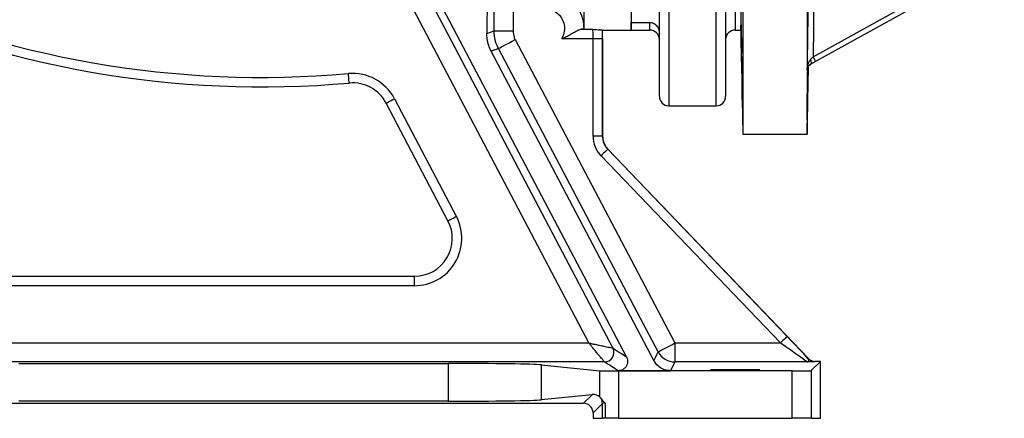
# Model space of a CAD drawing. Header units: millimetres. Extents: x 1279 to 5058, y 766 to 6162.
# Tile 2 of 16: x 2123 to 3163, y 766 to 1187. Entities that reach past the tile are written whole.
import ezdxf

# ---------------------------------------------------------------- set-up
doc = ezdxf.new("R2010")
doc.units = ezdxf.units.MM
doc.header["$LTSCALE"] = 2

msp = doc.modelspace()

# ---------------------------------------------------------------- linework, layer by layer
at = {"color": 7, "linetype": 'Continuous', "lineweight": 25}
for p, q in [((2886.7, 2025.9), (2886.7, 1065.9)), ((2954.7, 2025.9), (2954.7, 1065.9)), ((2878.7, 1915.9), (2878.7, 1175.9)), ((2884.8, 1915.9), (2884.8, 1175.9)), ((2617.7, 1446.4), (2616.4, 1172.3)), ((2764, 830.7), (2447.1, 1432.6)), ((2718.7, 1428.9), (2718.7, 1177.5)), ((2768.7, 1428.9), (2768.7, 1175.9)), ((2798.7, 1105.9), (2798.7, 1359.9)), ((2868.7, 1359.9), (2868.7, 1105.9)), ((2962.8, 1266), (2961.1, 1147.6)), ((2961.1, 1147.6), (3160.4, 1257.9)), ((3163.2, 1253), (2963.8, 1142.7)), ((2724.1, 845.4), (2538.7, 1197.6)), ((2624.1, 1175.1), (2624.1, 1197.6)), ((2644.1, 1197.6), (2644.1, 1175.1)), ((2715.6, 1176.7), (2728.3, 1176.7)), ((2738.7, 1175.9), (2768.7, 1175.9)), ((2738.7, 1063.9), (2738.7, 1175.9)), ((2768.7, 1184), (2788.7, 1184)), ((2768.7, 1175.9), (2768.7, 1184)), ((2768.7, 1175.9), (2788.7, 1175.9)), ((2878.7, 1175.9), (2884.8, 1175.9)), ((2884.8, 1175.9), (2886.7, 1065.9)), ((2616.4, 1172.3), (2624.1, 1175.1)), ((2624.1, 1175.1), (2644.1, 1175.1)), ((2646.4, 1165.8), (2815.1, 845.4)), ((2728.6, 1166.7), (2695.6, 1166.7)), ((2738.6, 1166.7), (2728.6, 1166.7)), ((2728.6, 1063.9), (2728.6, 1166.7)), ((2738.6, 1166.7), (2738.6, 1063.9)), ((2621, 1153.4), (2793, 826.7)), ((2954.7, 1065.9), (2956, 1137)), ((2518.7, 1103.4), (2584.1, 979.2)), ((2575.3, 974.5), (2509.9, 1098.7)), ((2808.7, 1095.9), (2858.7, 1095.9)), ((2738.6, 1063.9), (2728.6, 1063.9)), ((2738.6, 1063.9), (2738.7, 1063.9)), ((2886.7, 1065.9), (2954.7, 1065.9)), ((2926.5, 845.4), (2737, 1043.1)), ((2744.2, 1050), (2744.3, 1050.1)), ((2744.2, 1050), (2933.7, 852.3)), ((2956.1, 829.1), (2744.3, 1050.1)), ((1921.9, 915.9), (2539.9, 915.9)), ((2539.9, 905.9), (2539.9, 915.9)), ((2539.9, 905.9), (1921.9, 905.9)), ((1811.6, 845.4), (2724.1, 845.4)), ((2815.1, 845.4), (2815.1, 825.4)), ((2815.1, 845.4), (2926.5, 845.4)), ((2749.5, 840), (2749.5, 840)), ((2740.7, 825.4), (1801.7, 825.4)), ((2122, 823.7), (2575.5, 823.7)), ((2575.5, 823.7), (2575.5, 784)), ((2673.9, 822.3), (2735.8, 816.1)), ((2673.9, 822.3), (2673.9, 785.4)), ((2815.1, 825.4), (2810.6, 816)), ((2954.5, 825.4), (2815.1, 825.4)), ((2955.9, 828.8), (2956.1, 829.1)), ((2968.8, 826), (2959.1, 816.2)), ((2963.3, 826), (2963.2, 825.7)), ((2968.8, 826), (2963.3, 826)), ((2968.8, 765.9), (2968.8, 826)), ((2735.8, 788.3), (2735.8, 816.1)), ((2755.2, 816), (2810.6, 816)), ((2939.1, 815.9), (2755.5, 815.9)), ((2755.5, 815.9), (2755.5, 765.9)), ((2939.1, 765.9), (2939.1, 815.9)), ((2959.1, 816.2), (2959.1, 765.9)), ((2727.6, 790.8), (2673.9, 785.4)), ((2718.6, 781.7), (2727.6, 790.8)), ((1978.8, 781.7), (2718.6, 781.7)), ((2575.5, 784), (2122, 784)), ((2738.5, 781.6), (2728.6, 771.7)), ((2738.5, 765.9), (2738.5, 781.6)), ((2741.5, 781.9), (2741.5, 765.9)), ((2728.6, 771.7), (2728.6, 765.9)), ((2728.6, 765.9), (2738.5, 765.9)), ((2741.5, 765.9), (2738.5, 765.9)), ((2755.5, 765.9), (2741.5, 765.9)), ((2755.5, 765.9), (2939.1, 765.9)), ((2959.1, 765.9), (2939.1, 765.9)), ((2959.1, 765.9), (2968.8, 765.9))]:
    msp.add_line(p, q, dxfattribs=at)
at = {"color": 8, "linetype": 'Continuous', "lineweight": 25}
for p, q in [((2808.7, 1355.7), (2808.7, 1095.9)), ((2858.7, 1095.9), (2858.7, 1355.7)), ((2788.7, 1175.9), (2788.7, 1184))]:
    msp.add_line(p, q, dxfattribs=at)
at = {"color": 7, "linetype": 'Continuous', "lineweight": 25, "flags": 128}
for points in [[(2556.4, 1206.9), (2575.1, 1171.5), (2649.6, 1029.9), (2749.5, 840)], [(2628.7, 1156.4), (2629.1, 1156.7), (2630.1, 1157.2), (2631.8, 1158.1), (2634, 1159.2), (2636.6, 1160.6), (2639.7, 1162.2), (2643, 1164), (2646.4, 1165.8)], [(2797.4, 836.1), (2778.8, 871.4), (2704.2, 1013), (2628.7, 1156.4)], [(2958.2, 1144.5), (2958.6, 1143.7), (2958.8, 1142.8), (2958.9, 1142.1), (2959, 1141.3), (2958.9, 1140.7), (2958.8, 1140.2), (2958.5, 1139.8), (2958.2, 1139.6)], [(2961.1, 1147.6), (2961.6, 1146.7), (2962.1, 1145.7), (2962.6, 1144.9), (2963, 1144.1), (2963.4, 1143.5), (2963.6, 1143), (2963.8, 1142.8), (2963.8, 1142.7)], [(2471, 1119.9), (2470.9, 1120.1), (2470.9, 1120.7), (2470.8, 1121.6), (2470.7, 1122.8), (2470.6, 1124.3), (2470.4, 1126.1), (2470.3, 1127.9), (2470.1, 1129.9)], [(2509.9, 1098.7), (2510, 1098.8), (2510.5, 1099.1), (2511.4, 1099.5), (2512.5, 1100.1), (2513.8, 1100.8), (2515.3, 1101.6), (2517, 1102.5), (2518.7, 1103.4)], [(2744.2, 1050), (2744.1, 1049.8), (2743.6, 1049.4), (2743, 1048.8), (2742.1, 1047.9), (2741, 1046.9), (2739.7, 1045.7), (2738.4, 1044.4), (2737, 1043.1)], [(2575.3, 974.5), (2575.4, 974.6), (2575.9, 974.8), (2576.8, 975.3), (2577.9, 975.9), (2579.2, 976.6), (2580.7, 977.4), (2582.4, 978.2), (2584.1, 979.2)], [(2797.4, 836.1), (2797.8, 836.3), (2798.8, 836.8), (2800.5, 837.7), (2802.7, 838.8), (2805.4, 840.2), (2808.4, 841.8), (2811.7, 843.6), (2815.1, 845.4)], [(2933.7, 852.3), (2933.5, 852.1), (2933.1, 851.7), (2932.4, 851.1), (2931.5, 850.2), (2930.4, 849.2), (2929.2, 848), (2927.9, 846.7), (2926.5, 845.4)], [(2793, 826.7), (2793.3, 827.4), (2794.7, 830.2), (2796, 833.1), (2797.4, 836.1)]]:
    msp.add_lwpolyline(points, dxfattribs=at)
at = {"color": 7, "linetype": 'Continuous', "lineweight": 25}
for centre, radius, start, end in [((2378.7, 2165.9), 1040, 245.1619, 275.0399), ((2378.7, 2165.9), 1050, 245.1619, 275.0399), ((2788.7, 1165.9), 10, 0, 90), ((2878.7, 1165.9), 10, 90, 180), ((2474.5, 1080.1), 50, 27.7657, 95.0399), ((2474.5, 1080.1), 40, 27.7657, 95.0399), ((2808.7, 1105.9), 10, 180, 270), ((2858.7, 1105.9), 10, 270, 0), ((2758.7, 1063.9), 30.1, 180, 223.7811), ((2758.7, 1063.9), 20.1, 180, 223.7811), ((2758.7, 1063.9), 20, 180, 223.7811), ((2539.9, 955.9), 50, 270, 27.7657), ((2539.9, 955.9), 40, 270, 27.7657), ((2740.7, 835.4), 10, 270.0401, 27.717), ((2740.7, 835.4), 10, 270.0408, 27.7169), ((2815.1, 845.4), 20, 207.786, 269.9918), ((2963.2, 835.7), 10, 223.7888, 269.9925), ((2728.5, 781.6), 10, 0.0188, 33.2629)]:
    msp.add_arc(centre, radius, start, end, dxfattribs=at)
for centre, major_axis, ratio, start_param, end_param in [((2728.3, 1166.7), (0, 10), 0.03491, 4.712389, 6.217348), ((2738.7, 1545.9), (0, 370), 0.017455, 3.121475, 3.141593), ((2738.3, 1166.7), (0, 20), 0.017455, 4.712389, 5.193293), ((2925.7, 845.4), (28.8, -20), 0.011823, 0.000452, 1.553795), ((2933, 852.3), (-28.8, 30), 0.012601, 3.799306, 4.70031), ((2575.5, 822), (100, 0), 0.017455, 0.174533, 1.570796), ((2963.3, 836), (3.93, 9.2), 0.99982, 2.738322, 3.544863), ((2755.5, 816.2), (20, 0), 0.017455, 3.316126, 4.712389), ((2939.1, 816.2), (20, 0), 0.017455, 4.712389, 6.265732), ((2727.6, 780.8), (10.4, 4.6), 0.862813, 0.374171, 1.203186), ((2575.5, 785.7), (100, 0), 0.017455, 4.712389, 6.108652), ((2718.6, 771.7), (7.07, 7.07), 0.999695, 5.497939, 7.068431), ((2748.5, 781.6), (10, 0), 0.03491, 2.346895, 3.124139)]:
    msp.add_ellipse(centre, major_axis=major_axis, ratio=ratio, start_param=start_param, end_param=end_param, dxfattribs=at)
msp.add_ellipse((2878.7, 817.1), major_axis=(26, 0), ratio=0.017455, dxfattribs=at)
for points, knots in [([(2955, 1134.4), (2955.1, 1138.4), (2955.4, 1158.3), (2956.1, 1202.1), (2956.6, 1242), (2956.9, 1265.8)], [0, 0, 0, 0, 0.091183, 0.455914, 1, 1, 1, 1]), ([(2678.7, 1217.5), (2680.9, 1217.4), (2685.4, 1217.2), (2691.9, 1215.4), (2698.1, 1212.7), (2703.7, 1209), (2708.7, 1204.3), (2712.7, 1198.9), (2715.8, 1192.9), (2718.2, 1185.7), (2718.5, 1180.5), (2718.7, 1177.5)], [0, 0, 0, 0, 0.105697, 0.214456, 0.320156, 0.428918, 0.534689, 0.643522, 0.749405, 0.858354, 1, 1, 1, 1]), ([(2695.6, 1166.7), (2696.6, 1168.7), (2698.1, 1171.7), (2698.9, 1177.3), (2698.4, 1183), (2695.4, 1189.3), (2690.6, 1194.1), (2684.8, 1197.1), (2680.6, 1197.5), (2678.7, 1197.6)], [0, 0, 0, 0, 0.15822, 0.235071, 0.39351, 0.551954, 0.710168, 0.867717, 1, 1, 1, 1]), ([(2695.6, 1166.7), (2695.6, 1166.7), (2695.8, 1166.8), (2697, 1167.3), (2699.7, 1168.6), (2703.6, 1170.7), (2708.1, 1173.3), (2712.3, 1175.8), (2714.6, 1176.4), (2715.6, 1176.7)], [0, 0, 0, 0, 0.001773, 0.024625, 0.162507, 0.35533, 0.547785, 0.798867, 1, 1, 1, 1]), ([(2718.7, 1177.5), (2718.5, 1177.3), (2718.2, 1177), (2716.4, 1176.8), (2715.6, 1176.7)], [0, 0, 0, 0, 0.5987185, 1, 1, 1, 1]), ([(2728.3, 1176.7), (2728.3, 1176.7), (2730.3, 1176.5), (2734, 1176.3), (2737.8, 1176.1), (2738.4, 1176), (2738.6, 1175.9)], [0, 0, 0, 0, 0.0013946, 0.4125148, 0.7495903, 1, 1, 1, 1]), ([(2788.7, 1184), (2789.3, 1183.9), (2790.7, 1183.9), (2793.1, 1182.9), (2795.8, 1180.8), (2798.1, 1177.2), (2798.5, 1174), (2798.7, 1172.3)], [0, 0, 0, 0, 0.097575, 0.224194, 0.428147, 0.716429, 1, 1, 1, 1]), ([(2885.6, 1142.3), (2885.5, 1143.5), (2885.5, 1146.2), (2885.4, 1152.2), (2885.2, 1159.6), (2885.1, 1167), (2885, 1173.6), (2884.9, 1178.6), (2884.9, 1181.4), (2885, 1181.7), (2885, 1179.6), (2885.1, 1175.2), (2885.3, 1169), (2885.4, 1161.7), (2885.5, 1155.7), (2885.5, 1152.4), (2885.6, 1151.5)], [0, 0, 0, 0, 0.0510688, 0.127625, 0.2041889, 0.2807557, 0.3573184, 0.4338701, 0.5104098, 0.5869421, 0.6634751, 0.7400173, 0.816572, 0.8931363, 0.9697026, 1, 1, 1, 1]), ([(2621, 1153.4), (2620, 1155.5), (2618.1, 1159.7), (2616.6, 1166.2), (2616.5, 1170.4), (2616.4, 1172.3)], [0, 0, 0, 0, 0.349963, 0.710201, 1, 1, 1, 1]), ([(2628.7, 1156.4), (2627.7, 1158.5), (2625.8, 1162.5), (2624.3, 1168.9), (2624.2, 1173.1), (2624.1, 1175.1)], [0, 0, 0, 0, 0.342975, 0.6958909, 1, 1, 1, 1]), ([(2644.1, 1175.1), (2644.3, 1172.8), (2644.5, 1169.6), (2645.9, 1166.7), (2646.4, 1165.8)], [0, 0, 0, 0, 0.695052, 1, 1, 1, 1]), ([(2628.7, 1156.4), (2628.3, 1156.3), (2627.1, 1155.7), (2624.5, 1154.8), (2622.3, 1153.9), (2621, 1153.4)], [0, 0, 0, 0, 0.135676, 0.495227, 1, 1, 1, 1]), ([(2886.3, 1102.7), (2886.3, 1102.6), (2886.3, 1102.6), (2886.3, 1103.2), (2886.3, 1104.6), (2886.3, 1106.8), (2886.3, 1109.8), (2886.2, 1113.5), (2886.2, 1117.3), (2886.1, 1121.4), (2886.1, 1125.7), (2886, 1130.1), (2885.9, 1134.5), (2885.8, 1138.6), (2885.8, 1142.6), (2885.7, 1146), (2885.6, 1149.2), (2885.6, 1150.7), (2885.6, 1151.5)], [0, 0, 0, 0, 0.026051, 0.089654, 0.15325, 0.216847, 0.296151, 0.359759, 0.423368, 0.486977, 0.550584, 0.614199, 0.677813, 0.741434, 0.805055, 0.868679, 0.932303, 1, 1, 1, 1]), ([(2955, 1134.4), (2955, 1134.4), (2955.1, 1135.5), (2955.3, 1138.1), (2956.2, 1141.6), (2957.6, 1143.7), (2958.2, 1144.5)], [0, 0, 0, 0, 0.002646, 0.32561, 0.721848, 1, 1, 1, 1]), ([(2958.2, 1144.5), (2958.4, 1144.7), (2959.4, 1145.8), (2960.3, 1146.8), (2961.1, 1147.6)], [0, 0, 0, 0, 0.222307, 1, 1, 1, 1]), ([(2885.6, 1142.3), (2885.6, 1142.3), (2885.6, 1141), (2885.6, 1138.4), (2885.7, 1134.2), (2885.8, 1129.8), (2885.8, 1125.4), (2885.9, 1121.1), (2886, 1117), (2886.1, 1113.2), (2886.1, 1109.9), (2886.2, 1107.1), (2886.2, 1104.9), (2886.3, 1103.4), (2886.3, 1102.9), (2886.3, 1102.7)], [0, 0, 0, 0, 0.002232, 0.085365, 0.168497, 0.251641, 0.334787, 0.417943, 0.501098, 0.584256, 0.667413, 0.750565, 0.833717, 0.916859, 1, 1, 1, 1]), ([(2955.9, 1136.8), (2955.8, 1134.8), (2955.8, 1130.1), (2955.6, 1122.7), (2955.5, 1114.7), (2955.3, 1107.2), (2955.2, 1100.2), (2955.1, 1094.1), (2955, 1088.9), (2954.9, 1084.9), (2954.8, 1082.1), (2954.8, 1080.6), (2954.7, 1080.5), (2954.7, 1081.7), (2954.7, 1084.3), (2954.8, 1088.4), (2954.8, 1094), (2954.9, 1100.7), (2955, 1107.7), (2955.1, 1115.3), (2955.2, 1123.3), (2955.3, 1130), (2955.4, 1134), (2955.4, 1135.2)], [0, 0, 0, 0, 0.036524, 0.085375, 0.134231, 0.183087, 0.231944, 0.2808, 0.329653, 0.378506, 0.427353, 0.4762, 0.525041, 0.573882, 0.622719, 0.671556, 0.732458, 0.781303, 0.830148, 0.878994, 0.927839, 0.976688, 1, 1, 1, 1]), ([(2958.2, 1139.6), (2957.6, 1139.1), (2956.2, 1138.1), (2955.3, 1136.3), (2955.1, 1135), (2955, 1134.4), (2955, 1134.4)], [0, 0, 0, 0, 0.278134, 0.674367, 0.997349, 1, 1, 1, 1]), ([(2955.3, 1134.5), (2955.3, 1134.5), (2955.2, 1134.4), (2955.1, 1134.4), (2955, 1134.4)], [0, 0, 0, 0, 0.500837, 1, 1, 1, 1]), ([(2955.3, 1134.5), (2955.3, 1134.5), (2955.3, 1135.1), (2955.5, 1136.4), (2956.3, 1138.2), (2957.7, 1139.2), (2958.3, 1139.6)], [0, 0, 0, 0, 0.002668, 0.32596, 0.721436, 1, 1, 1, 1]), ([(2963.8, 1142.7), (2962.3, 1141.8), (2960.4, 1140.8), (2958.6, 1139.8), (2958.2, 1139.6)], [0, 0, 0, 0, 0.771915, 1, 1, 1, 1]), ([(2740.7, 825.4), (2740.5, 825.6), (2740.2, 826), (2738.4, 828.1), (2736.4, 830.5), (2734.2, 833.1), (2731.6, 836.4), (2728.8, 839.7), (2726.6, 842.3), (2725.4, 843.8), (2724.7, 844.6), (2724.4, 845), (2724.3, 845.2), (2724.2, 845.3), (2724.1, 845.3), (2724.1, 845.4), (2724.1, 845.4)], [0, 0, 0, 0, 0.157775, 0.314949, 0.420291, 0.525753, 0.668006, 0.810413, 0.905843, 0.952034, 0.97542, 0.987385, 0.993525, 0.996675, 0.998851, 1, 1, 1, 1]), ([(2724.1, 845.4), (2724.1, 845.4), (2724.2, 845.4), (2724.2, 845.3), (2724.4, 845.3), (2724.6, 845.3), (2725.1, 845.2), (2726.1, 845), (2728, 844.5), (2731.3, 843.9), (2735.6, 843), (2739.7, 842.1), (2743, 841.4), (2746.1, 840.8), (2748.8, 840.2), (2749.3, 840.1), (2749.5, 840)], [0, 0, 0, 0, 0.001146, 0.003377, 0.006576, 0.012812, 0.024966, 0.048718, 0.095629, 0.192487, 0.333444, 0.474251, 0.579714, 0.685055, 0.842227, 1, 1, 1, 1]), ([(2749.5, 840), (2749.7, 839.9), (2750.7, 839.3), (2753.2, 837.8), (2757.7, 834.8), (2761.5, 832.3), (2764, 830.7)], [0, 0, 0, 0, 0.037619, 0.188095, 0.489048, 1, 1, 1, 1]), ([(2755.2, 816), (2752.8, 817.6), (2748.1, 820.7), (2743.1, 823.8), (2740.7, 825.4)], [0, 0, 0, 0, 0.5, 1, 1, 1, 1]), ([(2764, 830.7), (2764.4, 829.6), (2765.3, 827.4), (2765.1, 823.8), (2763.8, 820.5), (2761.4, 818), (2758.4, 816.3), (2756.2, 816.1), (2755.2, 816)], [0, 0, 0, 0, 0.173363, 0.346683, 0.520351, 0.69016, 0.853507, 1, 1, 1, 1]), ([(2810.6, 816), (2808.5, 816.2), (2804.1, 816.7), (2798.3, 819.9), (2794.8, 823.6), (2793.4, 826.1), (2793, 826.7)], [0, 0, 0, 0, 0.2986004, 0.5970453, 0.9001292, 1, 1, 1, 1]), ([(2954.5, 825.4), (2954.5, 825.4), (2955, 825.4), (2955.8, 825.7), (2956.6, 826.5), (2956.8, 827.5), (2956.2, 828.4), (2955.9, 828.8)], [0, 0, 0, 0, 0.00222, 0.231044, 0.465248, 0.729032, 1, 1, 1, 1]), ([(2963.2, 825.7), (2963.1, 825.7), (2962.9, 825.6), (2961.6, 825.5), (2959, 825.4), (2956, 825.4), (2954.5, 825.4), (2954.5, 825.4)], [0, 0, 0, 0, 0.201772, 0.403408, 0.741927, 0.998077, 1, 1, 1, 1]), ([(2735.8, 788.3), (2736.1, 788.1), (2736.4, 787.8), (2736.8, 787.2), (2736.9, 787.1)], [0, 0, 0, 0, 0.861743, 1, 1, 1, 1]), ([(2736.9, 787.1), (2737.5, 786.3), (2738.7, 784.7), (2740.5, 782.8), (2741.5, 781.9), (2741.5, 781.9)], [0, 0, 0, 0, 0.488333, 0.995981, 1, 1, 1, 1])]:
    msp.add_open_spline(points, degree=3, knots=knots, dxfattribs=at)

doc.saveas('drawing.dxf')
